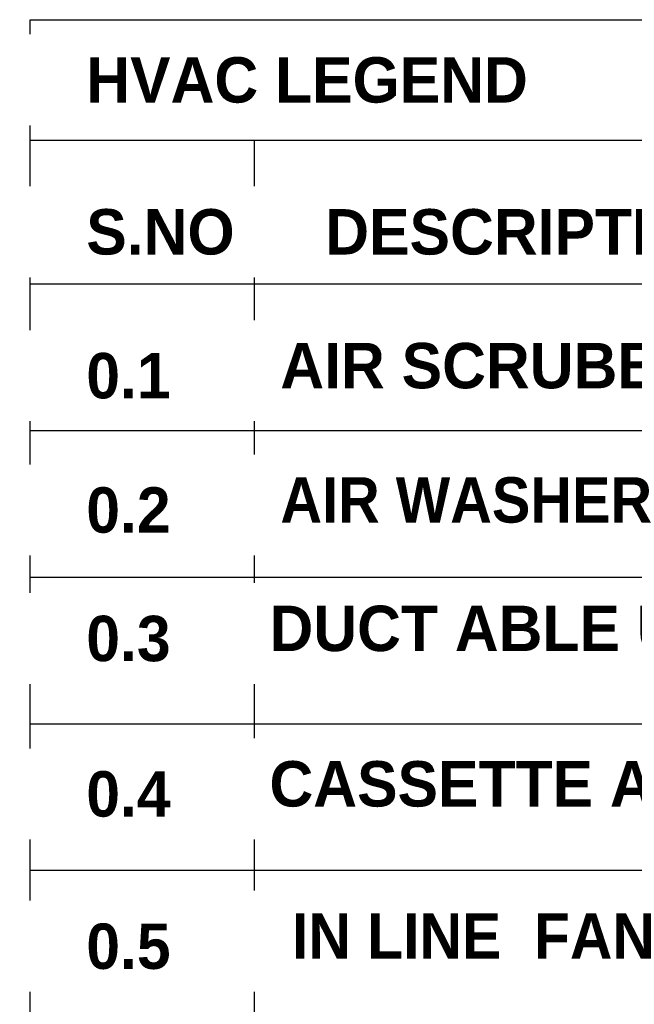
# Model space of a CAD drawing. Header units: inches. Extents: x 105152 to 158499, y 12149 to 30915.
# Tile 253 of 256: x 127221 to 127306, y 22129 to 22266. Entities that reach past the tile are written whole.
import ezdxf

# ---------------------------------------------------------------- set-up
doc = ezdxf.new("R2010")
doc.units = ezdxf.units.IN
doc.header["$MEASUREMENT"] = 0
doc.layers.add('PP-HVAC', color=7, linetype='Continuous', lineweight=25)
doc.styles.get("Standard").update_dxf_attribs({"font": 'arial.ttf', "height": 6})

msp = doc.modelspace()

# ---------------------------------------------------------------- linework, layer by layer
at = {"layer": 'PP-HVAC', "linetype": 'Continuous', "ltscale": 10}
for p, q in [((127222.01, 22265.86), (127388.64, 22265.86)), ((127222.01, 22147.67), (127222.01, 22265.86)), ((127222.01, 22249.12), (127388.64, 22249.12)), ((127253.17, 22249.12), (127253.17, 22147.67)), ((127222.01, 22229.18), (127388.64, 22229.18)), ((127222.01, 22208.8), (127388.64, 22208.8)), ((127222.01, 22188.42), (127388.64, 22188.42)), ((127222.01, 22168.04), (127388.64, 22168.04)), ((127222.01, 22004.42), (127222.01, 22147.67)), ((127222.01, 22147.67), (127388.64, 22147.67)), ((127222.01, 22147.67), (127388.64, 22147.67)), ((127253.17, 22147.67), (127253.17, 22004.42))]:
    msp.add_line(p, q, dxfattribs=at)

# ---------------------------------------------------------------- next in the draw order: texts
at = {"layer": 'PP-HVAC', "linetype": 'Continuous', "ltscale": 10, "char_height": 6.3082, "width": 442.5722, "attachment_point": 1, "bg_fill": 2}
for s, insert in [('\\pxi0.968256;{\\fCentury Gothic|b1|i0|c0|p34;HVAC LEGEND }', (127223.71, 22260.65)), ('\\pxi0.968256;{\\fCentury Gothic|b1|i0|c0|p34;S.NO}', (127223.71, 22239.54)), ('\\pxi0.968256;{\\fCentury Gothic|b1|i0|c0|p34;AIR SCRUBBER }', (127250.69, 22220.95)), ('\\pxi0.968256;{\\fCentury Gothic|b1|i0|c0|p34;AIR WASHER }', (127250.69, 22202.29)), ('\\pxi0.968256;{\\fCentury Gothic|b1|i0|c0|p34;DUCT ABLE UNIT }', (127249.18, 22184.44)), ('\\pxi0.968256;{\\fCentury Gothic|b1|i0|c0|p34;CASSETTE AC }', (127249.18, 22162.84)), ('\\pxi0.968256;{\\fCentury Gothic|b1|i0|c0|p34;IN LINE  FAN }', (127252.3, 22141.68))]:
    msp.add_mtext(s, dxfattribs=dict(at, insert=insert))

# ---------------------------------------------------------------- next in the draw order: texts
for s, insert in [('\\pxi0.968256;{\\fCentury Gothic|b1|i0|c0|p34;DESCRIPTION }', (127256.94, 22239.54)), ('\\pxi0.968256;{\\fCentury Gothic|b1|i0|c0|p34;0.1}', (127223.71, 22219.55)), ('\\pxi0.968256;{\\fCentury Gothic|b1|i0|c0|p34;0.2}', (127223.71, 22200.89)), ('\\pxi0.968256;{\\fCentury Gothic|b1|i0|c0|p34;0.3}', (127223.71, 22183.04)), ('\\pxi0.968256;{\\fCentury Gothic|b1|i0|c0|p34;0.4}', (127223.71, 22161.44)), ('\\pxi0.968256;{\\fCentury Gothic|b1|i0|c0|p34;0.5}', (127223.71, 22140.28))]:
    msp.add_mtext(s, dxfattribs=dict(at, insert=insert))

doc.saveas('drawing.dxf')
